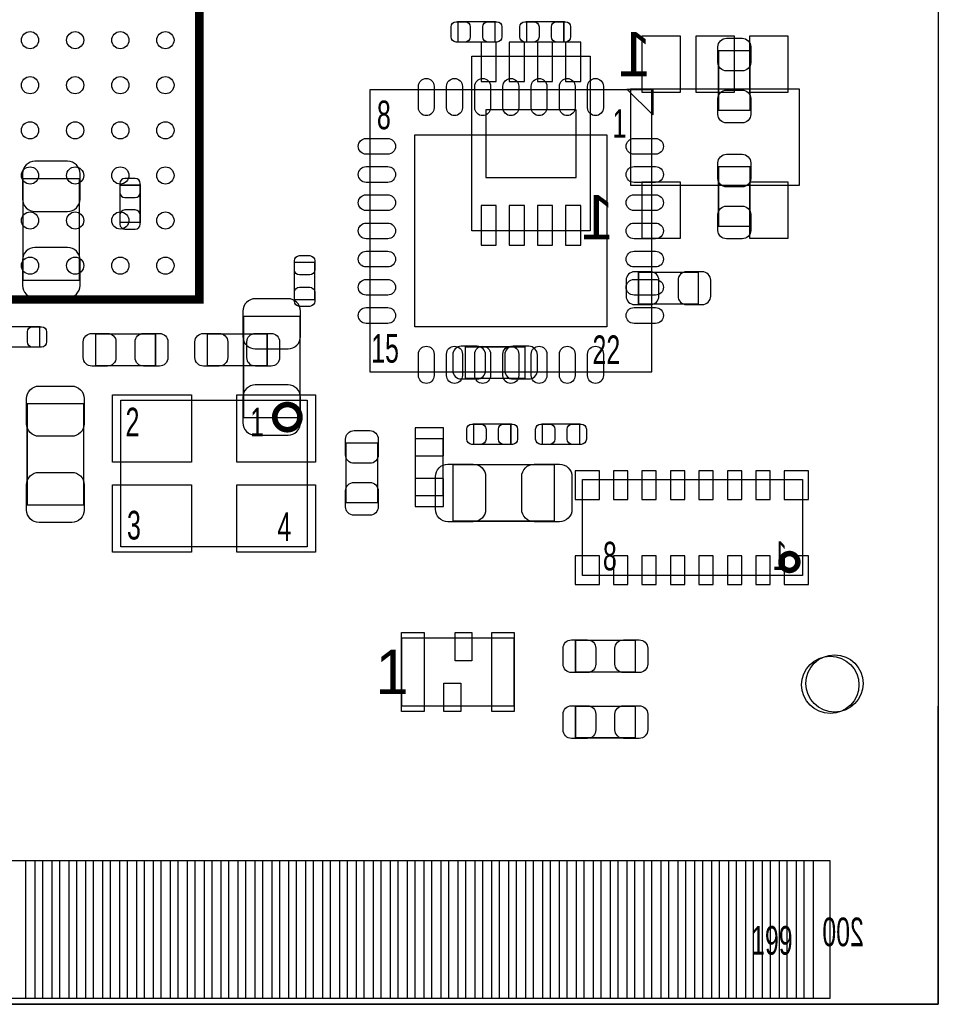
# Model space of a CAD drawing. Extents: x 7.2 to 74.8, y 33.9 to 67.
# Tile 7 of 8: x 58.5 to 74.8, y 34 to 51.5. Entities that reach past the tile are written whole.
import ezdxf

# ---------------------------------------------------------------- set-up
doc = ezdxf.new("R2010")
doc.units = 0
for name, color, linetype in [('BG_OUTLINE', 3, 'CONTINUOUS'), ('PG_ASSEMBLY_BOTTOM', 140, 'CONTINUOUS'), ('PG_ASSEMBLY_TOP', 140, 'CONTINUOUS'), ('PIN_BOTTOM', 2, 'CONTINUOUS'), ('PIN_TOP', 160, 'CONTINUOUS')]:
    doc.layers.add(name, color=color, linetype=linetype)

msp = doc.modelspace()

# ---------------------------------------------------------------- linework, layer by layer
at = {"layer": 'BG_OUTLINE'}
msp.add_lwpolyline([(74.799952, 55.992776, 0.414214), (72.800972, 53.993796, 0.414214), (74.799952, 51.994816), (74.799952, 33.993836), (23.949152, 33.993836), (23.949152, 37.493956, 0.414214), (23.451312, 37.994336, 0.414214), (22.950932, 37.493956), (22.950932, 33.993836), (7.200392, 33.993836), (7.200392, 51.994816, 0.414214), (9.199372, 53.993796, 0.414214), (7.200392, 55.992776), (7.199884, 66.987928), (74.799952, 66.987928)], format="xyb", close=True, dxfattribs=at)
at = {"layer": 'PG_ASSEMBLY_BOTTOM'}
for points in [[(68.626228, 47.711868), (66.526156, 47.711868), (66.526156, 50.811684), (68.626228, 50.811684), (68.626228, 47.711868)], [(69.342254, 48.524414), (72.339454, 48.524414), (72.339454, 50.226214), (69.342254, 50.226214), (69.342254, 48.524414)], [(65.522856, 44.021502), (65.522856, 43.02125), (66.022728, 43.02125), (66.022728, 44.021502), (65.522856, 44.021502)]]:
    msp.add_lwpolyline(points, dxfattribs=at)
at = {"layer": 'PG_ASSEMBLY_BOTTOM', "const_width": 0.024892}
for points in [[(59.570112, 48.636682), (58.56986, 48.636682), (58.56986, 46.836838), (59.570112, 46.836838), (59.570112, 48.636682)], [(60.647072, 48.523906), (60.2869, 48.523906), (60.2869, 47.864014), (60.647072, 47.864014), (60.647072, 48.523906)], [(69.484494, 46.976284), (69.484494, 46.416468), (70.54469, 46.416468), (70.54469, 46.976284), (69.484494, 46.976284)], [(62.478666, 44.399454), (63.478918, 44.399454), (63.478918, 46.199298), (62.478666, 46.199298), (62.478666, 44.399454)], [(66.411094, 45.655484), (66.411094, 45.095668), (67.47129, 45.095668), (67.47129, 45.655484), (66.411094, 45.655484)]]:
    msp.add_lwpolyline(points, dxfattribs=at)
at = {"layer": 'PG_ASSEMBLY_BOTTOM'}
msp.add_lwpolyline([(72.390762, 41.598596), (68.489322, 41.598596), (68.489322, 43.300396), (72.390762, 43.300396)], close=True, dxfattribs=at)
at = {"layer": 'PG_ASSEMBLY_BOTTOM', "const_width": 0.09906}
msp.add_lwpolyline([(72.309482, 41.839388, 0.999873), (72.010524, 41.839642, 1.000127), (72.309482, 41.839388)], format="xyb", dxfattribs=at)
at = {"layer": 'PG_ASSEMBLY_TOP'}
for points, const_width in [([(47.694342, 46.496224), (61.694314, 46.496224), (61.694314, 60.496196), (48.202342, 60.496196), (47.694342, 59.988196), (47.694342, 46.496224)], 0.1524), ([(66.281046, 51.06289), (66.281046, 51.423062), (66.940938, 51.423062), (66.940938, 51.06289), (66.281046, 51.06289)], 0.024892), ([(68.160138, 51.423062), (68.160138, 51.06289), (67.500246, 51.06289), (67.500246, 51.423062), (68.160138, 51.423062)], 0.024892), ([(71.4629, 49.849278), (70.903084, 49.849278), (70.903084, 50.909474), (71.4629, 50.909474), (71.4629, 49.849278)], 0.024892), ([(70.903084, 48.852074), (71.4629, 48.852074), (71.4629, 47.791878), (70.903084, 47.791878), (70.903084, 48.852074)], 0.024892), ([(63.382906, 47.153322), (63.743078, 47.153322), (63.743078, 46.49343), (63.382906, 46.49343), (63.382906, 47.153322)], 0.024892), ([(58.20664, 45.651674), (58.20664, 46.011846), (58.866532, 46.011846), (58.866532, 45.651674), (58.20664, 45.651674)], 0.024892), ([(60.91809, 45.884084), (60.91809, 45.324268), (59.857894, 45.324268), (59.857894, 45.884084), (60.91809, 45.884084)], 0.024892), ([(61.839094, 45.324268), (61.839094, 45.884084), (62.89929, 45.884084), (62.89929, 45.324268), (61.839094, 45.324268)], 0.024892), ([(58.643266, 44.649898), (59.643518, 44.649898), (59.643518, 42.850054), (58.643266, 42.850054), (58.643266, 44.649898)], 0.024892), ([(66.560446, 43.92549), (66.560446, 44.285662), (67.220338, 44.285662), (67.220338, 43.92549), (66.560446, 43.92549)], 0.024892), ([(68.439538, 44.285662), (68.439538, 43.92549), (67.779646, 43.92549), (67.779646, 44.285662), (68.439538, 44.285662)], 0.024892), ([(64.299084, 43.949874), (64.8589, 43.949874), (64.8589, 42.889678), (64.299084, 42.889678), (64.299084, 43.949874)], 0.024892), ([(67.993514, 43.564302), (67.993514, 42.56405), (66.19367, 42.56405), (66.19367, 43.564302), (67.993514, 43.564302)], 0.024892), ([(69.42709, 40.448484), (69.42709, 39.888668), (68.366894, 39.888668), (68.366894, 40.448484), (69.42709, 40.448484)], 0.024892), ([(69.42709, 39.280084), (69.42709, 38.720268), (68.366894, 38.720268), (68.366894, 39.280084), (69.42709, 39.280084)], 0.024892)]:
    msp.add_lwpolyline(points, dxfattribs=dict(at, const_width=const_width))
for points in [[(64.72047, 50.212498), (64.72047, 45.212254), (69.720714, 45.212254), (69.720714, 50.212498), (64.72047, 50.212498)], [(65.280032, 39.289736), (67.281552, 39.289736), (67.281552, 40.488616), (65.280032, 40.488616), (65.280032, 39.289736)], [(74.80046, 33.994344), (74.80046, 39.284402)], [(23.949152, 33.993836), (74.80046, 33.994344)], [(23.949152, 33.993836), (74.80046, 33.994344)]]:
    msp.add_lwpolyline(points, dxfattribs=at)
for points in [[(69.277992, 50.226976), (69.735192, 50.226976), (69.735192, 49.769776)], [(63.60668, 44.70908), (63.60668, 42.109136), (60.306712, 42.109136), (60.306712, 44.70908)]]:
    msp.add_lwpolyline(points, close=True, dxfattribs=at)
at = {"layer": 'PG_ASSEMBLY_TOP', "const_width": 0.100076}
msp.add_lwpolyline([(63.480188, 44.40936, 1.000098), (63.033148, 44.409106, 0.999902), (63.480188, 44.40936)], format="xyb", dxfattribs=at)
at = {"layer": 'PIN_BOTTOM'}
for points in [[(66.691129, 50.36185), (66.961131, 50.36185), (66.961131, 51.061874), (66.691129, 51.061874)], [(67.191255, 50.36185), (67.461257, 50.36185), (67.461257, 51.061874), (67.191255, 51.061874)], [(67.691127, 50.36185), (67.961129, 50.36185), (67.961129, 51.061874), (67.691127, 51.061874)], [(68.191253, 50.36185), (68.461255, 50.36185), (68.461255, 51.061874), (68.191253, 51.061874)], [(70.231254, 51.166014), (69.545454, 51.166014), (69.545454, 50.175414), (70.231254, 50.175414)], [(71.183754, 51.166014), (70.497954, 51.166014), (70.497954, 50.175414), (71.183754, 50.175414)], [(72.136254, 51.166014), (71.450454, 51.166014), (71.450454, 50.175414), (72.136254, 50.175414)], [(66.776219, 49.861724), (66.776219, 48.661828), (68.376165, 48.661828), (68.376165, 49.861724)], [(70.231254, 48.575214), (69.545454, 48.575214), (69.545454, 47.584614), (70.231254, 47.584614)], [(72.136254, 48.575214), (71.450454, 48.575214), (71.450454, 47.584614), (72.136254, 47.584614)], [(66.691129, 47.461678), (66.961131, 47.461678), (66.961131, 48.161702), (66.691129, 48.161702)], [(67.191255, 47.461678), (67.461257, 47.461678), (67.461257, 48.161702), (67.191255, 48.161702)], [(67.691127, 47.461678), (67.961129, 47.461678), (67.961129, 48.161702), (67.691127, 48.161702)], [(68.191253, 47.461678), (68.461255, 47.461678), (68.461255, 48.161702), (68.191253, 48.161702)], [(66.022982, 43.721274), (66.022982, 44.2214), (65.522856, 44.2214), (65.522856, 43.721274)], [(66.022982, 42.821098), (66.022982, 43.321224), (65.522856, 43.321224), (65.522856, 42.821098)], [(68.791582, 42.949876), (68.791582, 43.457876), (68.359782, 43.457876), (68.359782, 42.949876)], [(69.297042, 42.949876), (69.297042, 43.457876), (69.043042, 43.457876), (69.043042, 42.949876)], [(69.799962, 42.949876), (69.799962, 43.457876), (69.545962, 43.457876), (69.545962, 42.949876)], [(70.305422, 42.949876), (70.305422, 43.457876), (70.051422, 43.457876), (70.051422, 42.949876)], [(70.808342, 42.949876), (70.808342, 43.457876), (70.554342, 43.457876), (70.554342, 42.949876)], [(71.313802, 42.949876), (71.313802, 43.457876), (71.059802, 43.457876), (71.059802, 42.949876)], [(71.816722, 42.949876), (71.816722, 43.457876), (71.562722, 43.457876), (71.562722, 42.949876)], [(72.499982, 42.949876), (72.499982, 43.457876), (72.068182, 43.457876), (72.068182, 42.949876)], [(68.359782, 41.949116), (68.359782, 41.441116), (68.791582, 41.441116), (68.791582, 41.949116)], [(69.297042, 41.441116), (69.297042, 41.949116), (69.043042, 41.949116), (69.043042, 41.441116)], [(69.799962, 41.441116), (69.799962, 41.949116), (69.545962, 41.949116), (69.545962, 41.441116)], [(70.305422, 41.441116), (70.305422, 41.949116), (70.051422, 41.949116), (70.051422, 41.441116)], [(70.808342, 41.441116), (70.808342, 41.949116), (70.554342, 41.949116), (70.554342, 41.441116)], [(71.313802, 41.441116), (71.313802, 41.949116), (71.059802, 41.949116), (71.059802, 41.441116)], [(71.816722, 41.441116), (71.816722, 41.949116), (71.562722, 41.949116), (71.562722, 41.441116)], [(72.068182, 41.949116), (72.068182, 41.441116), (72.499982, 41.441116), (72.499982, 41.949116)], [(58.621676, 34.09442), (58.621676, 36.54425), (59.078876, 36.54425), (59.078876, 34.09442)], [(59.221878, 34.09442), (59.221878, 36.54425), (59.679078, 36.54425), (59.679078, 34.09442)], [(59.821826, 34.09442), (59.821826, 36.54425), (60.279026, 36.54425), (60.279026, 34.09442)], [(60.421774, 34.09442), (60.421774, 36.54425), (60.878974, 36.54425), (60.878974, 34.09442)], [(61.021722, 34.09442), (61.021722, 36.54425), (61.478922, 36.54425), (61.478922, 34.09442)], [(61.62167, 34.09442), (61.62167, 36.54425), (62.07887, 36.54425), (62.07887, 34.09442)], [(62.221872, 34.09442), (62.221872, 36.54425), (62.679072, 36.54425), (62.679072, 34.09442)], [(62.82182, 34.09442), (62.82182, 36.54425), (63.27902, 36.54425), (63.27902, 34.09442)], [(63.421768, 34.09442), (63.421768, 36.54425), (63.878968, 36.54425), (63.878968, 34.09442)], [(64.021716, 34.09442), (64.021716, 36.54425), (64.478916, 36.54425), (64.478916, 34.09442)], [(64.621918, 34.09442), (64.621918, 36.54425), (65.079118, 36.54425), (65.079118, 34.09442)], [(65.221866, 34.09442), (65.221866, 36.54425), (65.679066, 36.54425), (65.679066, 34.09442)], [(65.821814, 34.09442), (65.821814, 36.54425), (66.279014, 36.54425), (66.279014, 34.09442)], [(66.421762, 34.09442), (66.421762, 36.54425), (66.878962, 36.54425), (66.878962, 34.09442)], [(67.02171, 34.09442), (67.02171, 36.54425), (67.47891, 36.54425), (67.47891, 34.09442)], [(67.621912, 34.09442), (67.621912, 36.54425), (68.079112, 36.54425), (68.079112, 34.09442)], [(68.22186, 34.09442), (68.22186, 36.54425), (68.67906, 36.54425), (68.67906, 34.09442)], [(68.821808, 34.09442), (68.821808, 36.54425), (69.279008, 36.54425), (69.279008, 34.09442)], [(69.421756, 34.09442), (69.421756, 36.54425), (69.878956, 36.54425), (69.878956, 34.09442)], [(70.021704, 34.09442), (70.021704, 36.54425), (70.478904, 36.54425), (70.478904, 34.09442)], [(70.621906, 34.09442), (70.621906, 36.54425), (71.079106, 36.54425), (71.079106, 34.09442)], [(71.221854, 34.09442), (71.221854, 36.54425), (71.679054, 36.54425), (71.679054, 34.09442)], [(71.821802, 34.09442), (71.821802, 36.54425), (72.279002, 36.54425), (72.279002, 34.09442)], [(72.42175, 34.09442), (72.42175, 36.54425), (72.87895, 36.54425), (72.87895, 34.09442)]]:
    msp.add_lwpolyline(points, close=True, dxfattribs=at)
for points in [[(58.559954, 48.726852), (58.559954, 48.276764, 0.414414), (58.779918, 48.0568), (59.360054, 48.0568, 0.414414), (59.580018, 48.276764), (59.580018, 48.726852, 0.414414), (59.360054, 48.946816), (58.779918, 48.946816, 0.414414)], [(60.2869, 48.553878), (60.2869, 48.393858, 0.413587), (60.37707, 48.303942), (60.556902, 48.303942, 0.413587), (60.647072, 48.393858), (60.647072, 48.553878, 0.413587), (60.556902, 48.643794), (60.37707, 48.643794, 0.413587)], [(60.647072, 47.834042), (60.647072, 47.994062, 0.413587), (60.556902, 48.083978), (60.37707, 48.083978, 0.413587), (60.2869, 47.994062), (60.2869, 47.834042, 0.413587), (60.37707, 47.744126), (60.556902, 47.744126, 0.413587)], [(59.580018, 46.746668), (59.580018, 47.196756, 0.414414), (59.360054, 47.41672), (58.779918, 47.41672, 0.414414), (58.559954, 47.196756), (58.559954, 46.746668, 0.414414), (58.779918, 46.526704), (59.360054, 46.526704, 0.414414)], [(69.414644, 46.406308), (69.694552, 46.406308, 0.414846), (69.844666, 46.556422), (69.844666, 46.83633, 0.414846), (69.694552, 46.986444), (69.414644, 46.986444, 0.414846), (69.26453, 46.83633), (69.26453, 46.556422, 0.414846)], [(70.61454, 46.986444), (70.334632, 46.986444, 0.414846), (70.184518, 46.83633), (70.184518, 46.556422, 0.414846), (70.334632, 46.406308), (70.61454, 46.406308, 0.414846), (70.764654, 46.556422), (70.764654, 46.83633, 0.414846)], [(62.46876, 46.289468), (62.46876, 45.83938, 0.414414), (62.688724, 45.619416), (63.26886, 45.619416, 0.414414), (63.488824, 45.83938), (63.488824, 46.289468, 0.414414), (63.26886, 46.509432), (62.688724, 46.509432, 0.414414)], [(66.341244, 45.085508), (66.621152, 45.085508, 0.414846), (66.771266, 45.235622), (66.771266, 45.51553, 0.414846), (66.621152, 45.665644), (66.341244, 45.665644, 0.414846), (66.19113, 45.51553), (66.19113, 45.235622, 0.414846)], [(67.54114, 45.665644), (67.261232, 45.665644, 0.414846), (67.111118, 45.51553), (67.111118, 45.235622, 0.414846), (67.261232, 45.085508), (67.54114, 45.085508, 0.414846), (67.691254, 45.235622), (67.691254, 45.51553, 0.414846)], [(63.488824, 44.309284), (63.488824, 44.759372, 0.414414), (63.26886, 44.979336), (62.688724, 44.979336, 0.414414), (62.46876, 44.759372), (62.46876, 44.309284, 0.414414), (62.688724, 44.08932), (63.26886, 44.08932, 0.414414)]]:
    msp.add_lwpolyline(points, format="xyb", close=True, dxfattribs=at)
msp.add_circle((72.960992, 39.685976), 0.508, dxfattribs=at)
at = {"layer": 'PIN_TOP'}
for points in [[(66.251074, 51.423062), (66.411094, 51.423062, -0.413587), (66.50101, 51.332892), (66.50101, 51.15306, -0.413587), (66.411094, 51.06289), (66.251074, 51.06289, -0.413587), (66.161158, 51.15306), (66.161158, 51.332892, -0.413587)], [(66.97091, 51.06289), (66.81089, 51.06289, -0.413587), (66.720974, 51.15306), (66.720974, 51.332892, -0.413587), (66.81089, 51.423062), (66.97091, 51.423062, -0.413587), (67.060826, 51.332892), (67.060826, 51.15306, -0.413587)], [(67.470274, 51.423062), (67.630294, 51.423062, -0.413587), (67.72021, 51.332892), (67.72021, 51.15306, -0.413587), (67.630294, 51.06289), (67.470274, 51.06289, -0.413587), (67.380358, 51.15306), (67.380358, 51.332892, -0.413587)], [(68.19011, 51.06289), (68.03009, 51.06289, -0.413587), (67.940174, 51.15306), (67.940174, 51.332892, -0.413587), (68.03009, 51.423062), (68.19011, 51.423062, -0.413587), (68.280026, 51.332892), (68.280026, 51.15306, -0.413587)], [(71.47306, 50.979324), (71.47306, 50.699416, -0.414846), (71.322946, 50.549302), (71.043038, 50.549302, -0.414846), (70.892924, 50.699416), (70.892924, 50.979324, -0.414846), (71.043038, 51.129438), (71.322946, 51.129438, -0.414846)], [(65.580768, 49.896776), (65.580768, 50.277776, -1), (65.860168, 50.277776), (65.860168, 49.896776, -1)], [(66.080894, 49.896776), (66.080894, 50.277776, -1), (66.360294, 50.277776), (66.360294, 49.896776, -1)], [(66.580766, 49.896776), (66.580766, 50.277776, -1), (66.860166, 50.277776), (66.860166, 49.896776, -1)], [(67.080892, 49.896776), (67.080892, 50.277776, -1), (67.360292, 50.277776), (67.360292, 49.896776, -1)], [(67.581018, 49.896776), (67.581018, 50.277776, -1), (67.860418, 50.277776), (67.860418, 49.896776, -1)], [(68.08089, 49.896776), (68.08089, 50.277776, -1), (68.36029, 50.277776), (68.36029, 49.896776, -1)], [(68.581016, 49.896776), (68.581016, 50.277776, -1), (68.860416, 50.277776), (68.860416, 49.896776, -1)], [(70.892924, 49.779428), (70.892924, 50.059336, -0.414846), (71.043038, 50.20945), (71.322946, 50.20945, -0.414846), (71.47306, 50.059336), (71.47306, 49.779428, -0.414846), (71.322946, 49.629314), (71.043038, 49.629314, -0.414846)], [(65.036192, 49.0728), (64.655192, 49.0728, -1), (64.655192, 49.3522), (65.036192, 49.3522, -1)], [(69.785992, 49.0728), (69.404992, 49.0728, -1), (69.404992, 49.3522), (69.785992, 49.3522, -1)], [(71.47306, 48.921924), (71.47306, 48.642016, -0.414846), (71.322946, 48.491902), (71.043038, 48.491902, -0.414846), (70.892924, 48.642016), (70.892924, 48.921924, -0.414846), (71.043038, 49.072038), (71.322946, 49.072038, -0.414846)], [(65.036192, 48.572674), (64.655192, 48.572674, -1), (64.655192, 48.852074), (65.036192, 48.852074, -1)], [(69.785992, 48.572674), (69.404992, 48.572674, -1), (69.404992, 48.852074), (69.785992, 48.852074, -1)], [(65.036192, 48.072802), (64.655192, 48.072802, -1), (64.655192, 48.352202), (65.036192, 48.352202, -1)], [(69.785992, 48.072802), (69.404992, 48.072802, -1), (69.404992, 48.352202), (69.785992, 48.352202, -1)], [(70.892924, 47.722028), (70.892924, 48.001936, -0.414846), (71.043038, 48.15205), (71.322946, 48.15205, -0.414846), (71.47306, 48.001936), (71.47306, 47.722028, -0.414846), (71.322946, 47.571914), (71.043038, 47.571914, -0.414846)], [(65.036192, 47.572676), (64.655192, 47.572676, -1), (64.655192, 47.852076), (65.036192, 47.852076, -1)], [(69.785992, 47.572676), (69.404992, 47.572676, -1), (69.404992, 47.852076), (69.785992, 47.852076, -1)], [(65.036192, 47.07255), (64.655192, 47.07255, -1), (64.655192, 47.35195), (65.036192, 47.35195, -1)], [(69.785992, 47.07255), (69.404992, 47.07255, -1), (69.404992, 47.35195), (69.785992, 47.35195, -1)], [(63.743078, 47.183294), (63.743078, 47.023274, -0.413587), (63.652908, 46.933358), (63.473076, 46.933358, -0.413587), (63.382906, 47.023274), (63.382906, 47.183294, -0.413587), (63.473076, 47.27321), (63.652908, 47.27321, -0.413587)], [(65.036192, 46.572678), (64.655192, 46.572678, -1), (64.655192, 46.852078), (65.036192, 46.852078, -1)], [(69.785992, 46.572678), (69.404992, 46.572678, -1), (69.404992, 46.852078), (69.785992, 46.852078, -1)], [(63.382906, 46.463458), (63.382906, 46.623478, -0.413587), (63.473076, 46.713394), (63.652908, 46.713394, -0.413587), (63.743078, 46.623478), (63.743078, 46.463458, -0.413587), (63.652908, 46.373542), (63.473076, 46.373542, -0.413587)], [(65.036192, 46.072552), (64.655192, 46.072552, -1), (64.655192, 46.351952), (65.036192, 46.351952, -1)], [(69.785992, 46.072552), (69.404992, 46.072552, -1), (69.404992, 46.351952), (69.785992, 46.351952, -1)], [(58.896504, 45.651674), (58.736484, 45.651674, -0.413587), (58.646568, 45.741844), (58.646568, 45.921676, -0.413587), (58.736484, 46.011846), (58.896504, 46.011846, -0.413587), (58.98642, 45.921676), (58.98642, 45.741844, -0.413587)], [(59.788044, 45.894244), (60.067952, 45.894244, -0.414846), (60.218066, 45.74413), (60.218066, 45.464222, -0.414846), (60.067952, 45.314108), (59.788044, 45.314108, -0.414846), (59.63793, 45.464222), (59.63793, 45.74413, -0.414846)], [(60.98794, 45.314108), (60.708032, 45.314108, -0.414846), (60.557918, 45.464222), (60.557918, 45.74413, -0.414846), (60.708032, 45.894244), (60.98794, 45.894244, -0.414846), (61.138054, 45.74413), (61.138054, 45.464222, -0.414846)], [(61.769244, 45.894244), (62.049152, 45.894244, -0.414846), (62.199266, 45.74413), (62.199266, 45.464222, -0.414846), (62.049152, 45.314108), (61.769244, 45.314108, -0.414846), (61.61913, 45.464222), (61.61913, 45.74413, -0.414846)], [(62.96914, 45.314108), (62.689232, 45.314108, -0.414846), (62.539118, 45.464222), (62.539118, 45.74413, -0.414846), (62.689232, 45.894244), (62.96914, 45.894244, -0.414846), (63.119254, 45.74413), (63.119254, 45.464222, -0.414846)], [(65.580768, 45.146976), (65.580768, 45.527976, -1), (65.860168, 45.527976), (65.860168, 45.146976, -1)], [(66.080894, 45.146976), (66.080894, 45.527976, -1), (66.360294, 45.527976), (66.360294, 45.146976, -1)], [(66.580766, 45.146976), (66.580766, 45.527976, -1), (66.860166, 45.527976), (66.860166, 45.146976, -1)], [(67.080892, 45.146976), (67.080892, 45.527976, -1), (67.360292, 45.527976), (67.360292, 45.146976, -1)], [(67.581018, 45.146976), (67.581018, 45.527976, -1), (67.860418, 45.527976), (67.860418, 45.146976, -1)], [(68.08089, 45.146976), (68.08089, 45.527976, -1), (68.36029, 45.527976), (68.36029, 45.146976, -1)], [(68.581016, 45.146976), (68.581016, 45.527976, -1), (68.860416, 45.527976), (68.860416, 45.146976, -1)], [(59.653424, 44.740068), (59.653424, 44.28998, -0.414414), (59.43346, 44.070016), (58.853324, 44.070016, -0.414414), (58.63336, 44.28998), (58.63336, 44.740068, -0.414414), (58.853324, 44.960032), (59.43346, 44.960032, -0.414414)], [(66.530474, 44.285662), (66.690494, 44.285662, -0.413587), (66.78041, 44.195492), (66.78041, 44.01566, -0.413587), (66.690494, 43.92549), (66.530474, 43.92549, -0.413587), (66.440558, 44.01566), (66.440558, 44.195492, -0.413587)], [(67.25031, 43.92549), (67.09029, 43.92549, -0.413587), (67.000374, 44.01566), (67.000374, 44.195492, -0.413587), (67.09029, 44.285662), (67.25031, 44.285662, -0.413587), (67.340226, 44.195492), (67.340226, 44.01566, -0.413587)], [(67.749674, 44.285662), (67.909694, 44.285662, -0.413587), (67.99961, 44.195492), (67.99961, 44.01566, -0.413587), (67.909694, 43.92549), (67.749674, 43.92549, -0.413587), (67.659758, 44.01566), (67.659758, 44.195492, -0.413587)], [(68.46951, 43.92549), (68.30949, 43.92549, -0.413587), (68.219574, 44.01566), (68.219574, 44.195492, -0.413587), (68.30949, 44.285662), (68.46951, 44.285662, -0.413587), (68.559426, 44.195492), (68.559426, 44.01566, -0.413587)], [(64.86906, 44.019724), (64.86906, 43.739816, -0.414846), (64.718946, 43.589702), (64.439038, 43.589702, -0.414846), (64.288924, 43.739816), (64.288924, 44.019724, -0.414846), (64.439038, 44.169838), (64.718946, 44.169838, -0.414846)], [(66.1035, 43.574208), (66.553588, 43.574208, -0.414414), (66.773552, 43.354244), (66.773552, 42.774108, -0.414414), (66.553588, 42.554144), (66.1035, 42.554144, -0.414414), (65.883536, 42.774108), (65.883536, 43.354244, -0.414414)], [(68.083684, 42.554144), (67.633596, 42.554144, -0.414414), (67.413632, 42.774108), (67.413632, 43.354244, -0.414414), (67.633596, 43.574208), (68.083684, 43.574208, -0.414414), (68.303648, 43.354244), (68.303648, 42.774108, -0.414414)], [(58.63336, 42.759884), (58.63336, 43.209972, -0.414414), (58.853324, 43.429936), (59.43346, 43.429936, -0.414414), (59.653424, 43.209972), (59.653424, 42.759884, -0.414414), (59.43346, 42.53992), (58.853324, 42.53992, -0.414414)], [(64.288924, 42.819828), (64.288924, 43.099736, -0.414846), (64.439038, 43.24985), (64.718946, 43.24985, -0.414846), (64.86906, 43.099736), (64.86906, 42.819828, -0.414846), (64.718946, 42.669714), (64.439038, 42.669714, -0.414846)], [(68.297044, 40.458644), (68.576952, 40.458644, -0.414846), (68.727066, 40.30853), (68.727066, 40.028622, -0.414846), (68.576952, 39.878508), (68.297044, 39.878508, -0.414846), (68.14693, 40.028622), (68.14693, 40.30853, -0.414846)], [(69.49694, 39.878508), (69.217032, 39.878508, -0.414846), (69.066918, 40.028622), (69.066918, 40.30853, -0.414846), (69.217032, 40.458644), (69.49694, 40.458644, -0.414846), (69.647054, 40.30853), (69.647054, 40.028622, -0.414846)], [(68.297044, 39.290244), (68.576952, 39.290244, -0.414846), (68.727066, 39.14013), (68.727066, 38.860222, -0.414846), (68.576952, 38.710108), (68.297044, 38.710108, -0.414846), (68.14693, 38.860222), (68.14693, 39.14013, -0.414846)], [(69.49694, 38.710108), (69.217032, 38.710108, -0.414846), (69.066918, 38.860222), (69.066918, 39.14013, -0.414846), (69.217032, 39.290244), (69.49694, 39.290244, -0.414846), (69.647054, 39.14013), (69.647054, 38.860222, -0.414846)]]:
    msp.add_lwpolyline(points, format="xyb", close=True, dxfattribs=at)
for points in [[(65.518792, 49.414176), (68.922392, 49.414176), (68.922392, 46.010576), (65.518792, 46.010576)], [(61.555122, 44.806362), (61.555122, 43.612562), (60.158122, 43.612562), (60.158122, 44.806362)], [(63.75527, 44.806362), (63.75527, 43.612562), (62.35827, 43.612562), (62.35827, 44.806362)], [(61.555122, 43.206162), (61.555122, 42.012362), (60.158122, 42.012362), (60.158122, 43.206162)], [(63.75527, 43.206162), (63.75527, 42.012362), (62.35827, 42.012362), (62.35827, 43.206162)], [(65.280032, 39.189406), (65.280032, 40.588946), (65.681352, 40.588946), (65.681352, 39.189406)], [(66.229992, 40.088566), (66.229992, 40.588946), (66.529712, 40.588946), (66.529712, 40.088566)], [(66.880232, 39.189406), (66.880232, 40.588946), (67.281552, 40.588946), (67.281552, 39.189406)], [(66.031872, 39.189406), (66.031872, 39.689786), (66.331592, 39.689786), (66.331592, 39.189406)], [(58.321702, 34.09442), (58.321702, 36.54425), (58.778902, 36.54425), (58.778902, 34.09442)], [(58.921904, 34.09442), (58.921904, 36.54425), (59.379104, 36.54425), (59.379104, 34.09442)], [(59.521852, 34.09442), (59.521852, 36.54425), (59.979052, 36.54425), (59.979052, 34.09442)], [(60.1218, 34.09442), (60.1218, 36.54425), (60.579, 36.54425), (60.579, 34.09442)], [(60.721748, 34.09442), (60.721748, 36.54425), (61.178948, 36.54425), (61.178948, 34.09442)], [(61.321696, 34.09442), (61.321696, 36.54425), (61.778896, 36.54425), (61.778896, 34.09442)], [(61.921898, 34.09442), (61.921898, 36.54425), (62.379098, 36.54425), (62.379098, 34.09442)], [(62.521846, 34.09442), (62.521846, 36.54425), (62.979046, 36.54425), (62.979046, 34.09442)], [(63.121794, 34.09442), (63.121794, 36.54425), (63.578994, 36.54425), (63.578994, 34.09442)], [(63.721742, 34.09442), (63.721742, 36.54425), (64.178942, 36.54425), (64.178942, 34.09442)], [(64.32169, 34.09442), (64.32169, 36.54425), (64.77889, 36.54425), (64.77889, 34.09442)], [(64.921892, 34.09442), (64.921892, 36.54425), (65.379092, 36.54425), (65.379092, 34.09442)], [(65.52184, 34.09442), (65.52184, 36.54425), (65.97904, 36.54425), (65.97904, 34.09442)], [(66.121788, 34.09442), (66.121788, 36.54425), (66.578988, 36.54425), (66.578988, 34.09442)], [(66.721736, 34.09442), (66.721736, 36.54425), (67.178936, 36.54425), (67.178936, 34.09442)], [(67.321684, 34.09442), (67.321684, 36.54425), (67.778884, 36.54425), (67.778884, 34.09442)], [(67.921886, 34.09442), (67.921886, 36.54425), (68.379086, 36.54425), (68.379086, 34.09442)], [(68.521834, 34.09442), (68.521834, 36.54425), (68.979034, 36.54425), (68.979034, 34.09442)], [(69.121782, 34.09442), (69.121782, 36.54425), (69.578982, 36.54425), (69.578982, 34.09442)], [(69.72173, 34.09442), (69.72173, 36.54425), (70.17893, 36.54425), (70.17893, 34.09442)], [(70.321678, 34.09442), (70.321678, 36.54425), (70.778878, 36.54425), (70.778878, 34.09442)], [(70.92188, 34.09442), (70.92188, 36.54425), (71.37908, 36.54425), (71.37908, 34.09442)], [(71.521828, 34.09442), (71.521828, 36.54425), (71.979028, 36.54425), (71.979028, 34.09442)], [(72.121776, 34.09442), (72.121776, 36.54425), (72.578976, 36.54425), (72.578976, 34.09442)]]:
    msp.add_lwpolyline(points, close=True, dxfattribs=at)
for centre, radius in [((58.69432, 51.096164), 0.1524), ((59.49442, 51.096164), 0.1524), ((60.294266, 51.096164), 0.1524), ((61.094366, 51.096164), 0.1524), ((58.69432, 50.296318), 0.1524), ((59.49442, 50.296318), 0.1524), ((60.294266, 50.296318), 0.1524), ((61.094366, 50.296318), 0.1524), ((58.69432, 49.496218), 0.1524), ((59.49442, 49.496218), 0.1524), ((60.294266, 49.496218), 0.1524), ((61.094366, 49.496218), 0.1524), ((58.69432, 48.696118), 0.1524), ((59.49442, 48.696118), 0.1524), ((60.294266, 48.696118), 0.1524), ((61.094366, 48.696118), 0.1524), ((58.69432, 47.896272), 0.1524), ((59.49442, 47.896272), 0.1524), ((60.294266, 47.896272), 0.1524), ((61.094366, 47.896272), 0.1524), ((58.69432, 47.096172), 0.1524), ((59.49442, 47.096172), 0.1524), ((60.294266, 47.096172), 0.1524), ((61.094366, 47.096172), 0.1524), ((72.884792, 39.660576), 0.508)]:
    msp.add_circle(centre, radius, dxfattribs=at)

# ---------------------------------------------------------------- texts
at = {"layer": 'PG_ASSEMBLY_BOTTOM', "text_generation_flag": 2}
for p in [(69.709792, 50.455576), (69.049392, 47.559976)]:
    msp.add_text('1', height=0.7874, dxfattribs=at).set_placement(p)
at = {"layer": 'PG_ASSEMBLY_BOTTOM', "text_generation_flag": 2, "width": 0.65}
for s, p in [('8', (69.098922, 41.690036)), ('1', (72.118982, 41.700196)), ('200', (73.480422, 35.024314))]:
    msp.add_text(s, height=0.508, dxfattribs=at).set_placement(p)
at = {"layer": 'PG_ASSEMBLY_TOP', "width": 0.65}
for s, p in [('8', (64.845692, 49.515776)), ('1', (69.023992, 49.363376)), ('15', (64.744092, 45.375576)), ('22', (68.668392, 45.350176)), ('2', (60.387992, 44.067476)), ('1', (62.597792, 44.067476)), ('3', (60.413392, 42.238676)), ('4', (63.080392, 42.213276)), ('199', (71.480426, 34.874454))]:
    msp.add_text(s, height=0.508, dxfattribs=at).set_placement(p)
at = {"layer": 'PG_ASSEMBLY_TOP'}
msp.add_text('1', height=0.7874, dxfattribs=at).set_placement((64.820292, 39.495476))

doc.saveas('drawing.dxf')
